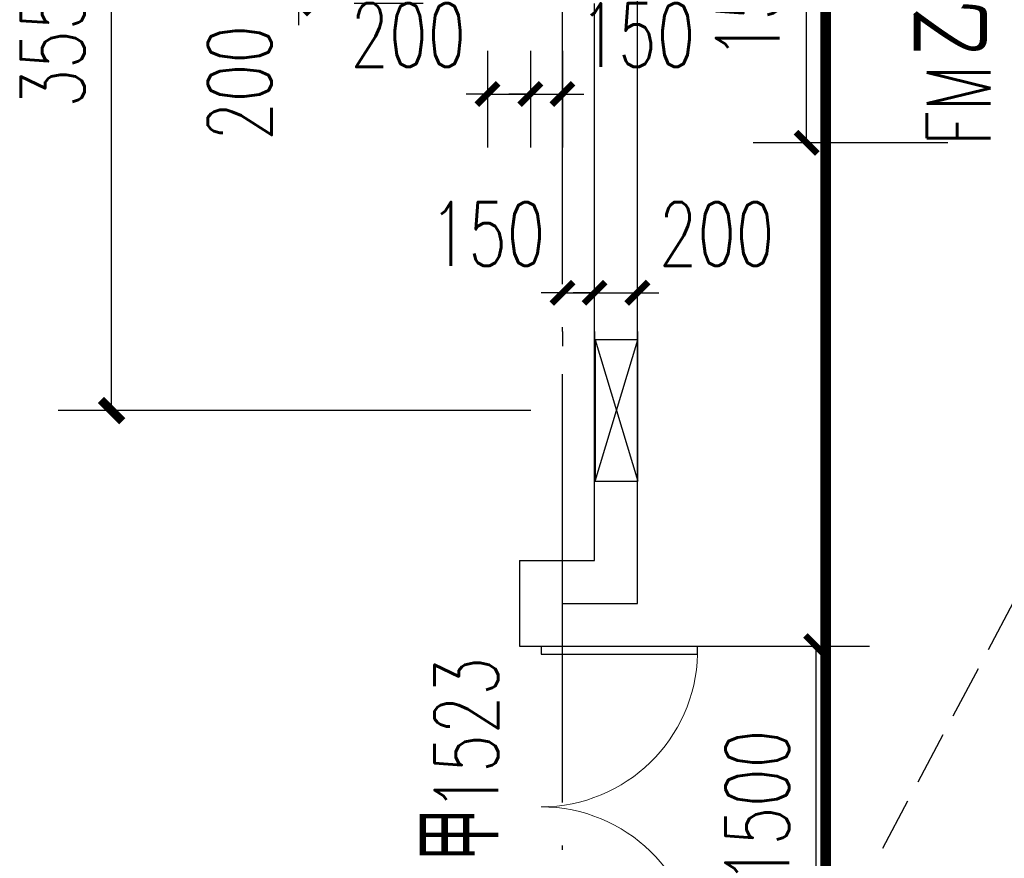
# Model space of a CAD drawing. Extents: x 797781 to 1255204, y 21234 to 1024248.
# Tile 213 of 256: x 977973 to 982572, y 190639 to 194554. Entities that reach past the tile are written whole.
import ezdxf

# ---------------------------------------------------------------- set-up
doc = ezdxf.new("R2010")
doc.units = 0
doc.header["$LTSCALE"] = 1000
doc.header["$MEASUREMENT"] = 0
doc.linetypes.add('230303生产综合楼-平面图_t8$0$__DASH', pattern=[0.35, 0.25, -0.1])
doc.linetypes.add('230303生产综合楼-平面图_t8$0$DOTE', pattern=[2.42, 2, -0.2, 0.02, -0.2])
for name, color, linetype in [('00泄压阀', 2, 'Continuous'), ('230303生产综合楼-平面图_t8$0$DOOR_FIRE', 4, 'Continuous'), ('230303生产综合楼-平面图_t8$0$DOOR_FIRE_TEXT', 7, 'Continuous'), ('230303生产综合楼-平面图_t8$0$DOTE', 1, '230303生产综合楼-平面图_t8$0$DOTE'), ('230303生产综合楼-平面图_t8$0$PUB_DIM', 3, 'Continuous'), ('230303生产综合楼-平面图_t8$0$WALL', 40, 'Continuous'), ('A泄压阀', 2, 'Continuous'), ('PUB_DIM', 3, 'Continuous')]:
    doc.layers.add(name, color=color, linetype=linetype)
doc.styles.add('230303生产综合楼-平面图_T8$0$_TCH_DIM_T3', font='SIMPLEX', dxfattribs={"width": 0.705882, "bigfont": 'GBCBIG'})
doc.styles.add('230303生产综合楼-平面图_t8$0$_TCH_WINDOW', font='SIMPLEX', dxfattribs={"height": 3.5, "bigfont": 'GBCBIG'})
doc.styles.add('_TCH_DIM_T3', font='SIMPLEX', dxfattribs={"width": 0.705882, "bigfont": 'GBCBIG'})
doc.dimstyles.new('230303生产综合楼-平面图_T8$0$_TCH_ARCH&&100', dxfattribs={"dimtxt": 297.5, "dimasz": 100, "dimexe": 250, "dimexo": 300, "dimgap": 126.25, "dimtad": 1, "dimdec": 0, "dimzin": 0, "dimdsep": 46, "dimtxsty": '230303生产综合楼-平面图_T8$0$_TCH_DIM_T3', "dimblk": '230303生产综合楼-平面图_t8$0$_ArchTick', "dimcen": 0.09, "dimclrt": 7, "dimazin": 2, "dimtfac": 1, "dimtdec": 0, "dimtix": 1, "dimtmove": 2, "dimatfit": 3, "dimfxl": 1, "dimtolj": 1, "dimtzin": 0, "dimarcsym": 0})
doc.dimstyles.new('_TCH_ARCH&&100', dxfattribs={"dimtxt": 297.5, "dimasz": 100, "dimexe": 250, "dimexo": 300, "dimgap": 126.25, "dimtad": 1, "dimdec": 0, "dimzin": 0, "dimdsep": 46, "dimtxsty": '_TCH_DIM_T3', "dimblk": 'ARCHTICK', "dimcen": 0.09, "dimclrt": 7, "dimazin": 2, "dimtfac": 1, "dimtdec": 0, "dimtix": 1, "dimtmove": 2, "dimatfit": 3, "dimfxl": 1, "dimtolj": 1, "dimtzin": 0, "dimarcsym": 0})

# ---------------------------------------------------------------- blocks, each defined once
blk = doc.blocks.new('A$C364970EA')
at = {"layer": '00泄压阀', "color": 2}
for p, q in [((-659.5, 0), (0, 200)), ((0, 0), (-659.5, 200))]:
    blk.add_line(p, q, dxfattribs=at)
blk.add_lwpolyline([(-659.5, 0), (0, 0), (0, 200), (-659.5, 200)], close=True, dxfattribs=at)
blk = doc.blocks.new('泄压阀')
at = {"layer": 'A泄压阀', "color": 2, "rotation": 180}
blk.add_blockref('A$C364970EA', (-320, 100), dxfattribs=at)
blk = doc.blocks.new('_ArchTick')
at = {"color": 0, "linetype": 'ByBlock', "const_width": 0.4}
blk.add_lwpolyline([(-0.5, -0.5), (0.5, 0.5)], dxfattribs=at)
blk = doc.blocks.new('*D6562')
at = {"layer": 'Defpoints', "color": 0, "transparency": 16777216}
for p in [(1155607.8, 198170.9), (1157866.3, 198170.9), (1157866.3, 194621.1)]:
    blk.add_point(p, dxfattribs=at)
at = {"layer": 'PUB_DIM', "color": 0, "lineweight": -2, "transparency": 16777216}
for p, q in [((1157566.3, 198170.9), (1155357.8, 198170.9)), ((1155607.8, 194621.1), (1155607.8, 198170.9)), ((1157566.3, 194621.1), (1155357.8, 194621.1))]:
    blk.add_line(p, q, dxfattribs=at)
at = {"layer": 'PUB_DIM', "color": 0, "lineweight": -2, "transparency": 16777216, "xscale": 100, "yscale": 100, "zscale": 100}
for p, rotation in [((1155607.8, 198170.9), 90), ((1155607.8, 194621.1), 270)]:
    blk.add_blockref('_ArchTick', p, dxfattribs=dict(at, rotation=rotation))
at = {"layer": 'PUB_DIM', "color": 7, "transparency": 16777216, "insert": (1155332.8, 196396), "char_height": 297.5, "attachment_point": 5, "rotation": 90, "style": '_TCH_DIM_T3'}
blk.add_mtext('\\A1;3550', dxfattribs=at)
blk = doc.blocks.new('230303生产综合楼-平面图_t8$0$_ArchTick')
at = {"color": 0, "linetype": 'ByBlock', "const_width": 0.3}
blk.add_lwpolyline([(-0.5, -0.5), (0.5, 0.5)], dxfattribs=at)
blk = doc.blocks.new('*D1165')
at = {"layer": '230303生产综合楼-平面图_t8$0$PUB_DIM', "color": 0, "lineweight": -2, "transparency": 16777216}
for p, q in [((979275.4, 194829.2), (979275.4, 194929.2)), ((979858, 194829.2), (979025.4, 194829.2)), ((979275.4, 194629.2), (979275.4, 194829.2)), ((979858, 194629.2), (979025.4, 194629.2)), ((979275.4, 194629.2), (979275.4, 194529.2))]:
    blk.add_line(p, q, dxfattribs=at)
at = {"layer": 'Defpoints', "color": 0, "transparency": 16777216}
for p in [(979275.4, 194829.2), (980158, 194829.2), (980158, 194629.2)]:
    blk.add_point(p, dxfattribs=at)
at = {"layer": '230303生产综合楼-平面图_t8$0$PUB_DIM', "color": 0, "lineweight": -2, "transparency": 16777216, "xscale": 100, "yscale": 100, "zscale": 100}
for p, rotation in [((979275.4, 194829.2), 270), ((979275.4, 194629.2), 90)]:
    blk.add_blockref('230303生产综合楼-平面图_t8$0$_ArchTick', p, dxfattribs=dict(at, rotation=rotation))
at = {"layer": '230303生产综合楼-平面图_t8$0$PUB_DIM', "color": 7, "transparency": 16777216, "insert": (979000.4, 194259.2), "char_height": 297.5, "attachment_point": 5, "rotation": 90, "style": '230303生产综合楼-平面图_T8$0$_TCH_DIM_T3'}
blk.add_mtext('\\A1;200', dxfattribs=at)
blk = doc.blocks.new('*D1167')
at = {"layer": '230303生产综合楼-平面图_t8$0$PUB_DIM', "color": 0, "lineweight": -2, "transparency": 16777216}
for p, q in [((980158, 194408.3), (980158, 193957.2)), ((980358, 194408.3), (980358, 193957.2)), ((980158, 194207.2), (980058, 194207.2)), ((980158, 194207.2), (980358, 194207.2)), ((980358, 194207.2), (980458, 194207.2))]:
    blk.add_line(p, q, dxfattribs=at)
at = {"layer": 'Defpoints', "color": 0, "transparency": 16777216}
for p in [(980158, 194708.3), (980358, 194708.3), (980358, 194207.2)]:
    blk.add_point(p, dxfattribs=at)
at = {"layer": '230303生产综合楼-平面图_t8$0$PUB_DIM', "color": 0, "lineweight": -2, "transparency": 16777216, "xscale": 100, "yscale": 100, "zscale": 100}
blk.add_blockref('230303生产综合楼-平面图_t8$0$_ArchTick', (980158, 194207.2), dxfattribs=at)
at = {"layer": '230303生产综合楼-平面图_t8$0$PUB_DIM', "color": 0, "lineweight": -2, "transparency": 16777216, "xscale": 100, "yscale": 100, "zscale": 100, "rotation": 180}
blk.add_blockref('230303生产综合楼-平面图_t8$0$_ArchTick', (980358, 194207.2), dxfattribs=at)
at = {"layer": '230303生产综合楼-平面图_t8$0$PUB_DIM', "color": 7, "transparency": 16777216, "insert": (979788, 194482.2), "char_height": 297.5, "attachment_point": 5, "style": '230303生产综合楼-平面图_T8$0$_TCH_DIM_T3'}
blk.add_mtext('\\A1;200', dxfattribs=at)
blk = doc.blocks.new('*D1168')
at = {"layer": '230303生产综合楼-平面图_t8$0$PUB_DIM', "color": 0, "lineweight": -2, "transparency": 16777216}
for p, q in [((980358, 194408.3), (980358, 193957.2)), ((980508, 194408.3), (980508, 193957.2)), ((980358, 194207.2), (980258, 194207.2)), ((980358, 194207.2), (980508, 194207.2)), ((980508, 194207.2), (980608, 194207.2))]:
    blk.add_line(p, q, dxfattribs=at)
at = {"layer": 'Defpoints', "color": 0, "transparency": 16777216}
for p in [(980358, 194708.3), (980508, 194708.3), (980508, 194207.2)]:
    blk.add_point(p, dxfattribs=at)
at = {"layer": '230303生产综合楼-平面图_t8$0$PUB_DIM', "color": 0, "lineweight": -2, "transparency": 16777216, "xscale": 100, "yscale": 100, "zscale": 100}
blk.add_blockref('230303生产综合楼-平面图_t8$0$_ArchTick', (980358, 194207.2), dxfattribs=at)
at = {"layer": '230303生产综合楼-平面图_t8$0$PUB_DIM', "color": 0, "lineweight": -2, "transparency": 16777216, "xscale": 100, "yscale": 100, "zscale": 100, "rotation": 180}
blk.add_blockref('230303生产综合楼-平面图_t8$0$_ArchTick', (980508, 194207.2), dxfattribs=at)
at = {"layer": '230303生产综合楼-平面图_t8$0$PUB_DIM', "color": 7, "transparency": 16777216, "insert": (980858, 194482.2), "char_height": 297.5, "attachment_point": 5, "style": '230303生产综合楼-平面图_T8$0$_TCH_DIM_T3'}
blk.add_mtext('\\A1;150', dxfattribs=at)
blk = doc.blocks.new('*D1169')
at = {"layer": '230303生产综合楼-平面图_t8$0$PUB_DIM', "color": 0, "lineweight": -2, "transparency": 16777216}
for p, q in [((980508, 193279.2), (980408, 193279.2)), ((980508, 193279.2), (980658, 193279.2)), ((980658, 193279.2), (980758, 193279.2)), ((980508, 193098.2), (980508, 193029.2)), ((980658, 193098.2), (980658, 193029.2))]:
    blk.add_line(p, q, dxfattribs=at)
at = {"layer": 'Defpoints', "color": 0, "transparency": 16777216}
for p in [(980508, 193398.2), (980658, 193398.2), (980658, 193279.2)]:
    blk.add_point(p, dxfattribs=at)
at = {"layer": '230303生产综合楼-平面图_t8$0$PUB_DIM', "color": 0, "lineweight": -2, "transparency": 16777216, "xscale": 100, "yscale": 100, "zscale": 100}
blk.add_blockref('230303生产综合楼-平面图_t8$0$_ArchTick', (980508, 193279.2), dxfattribs=at)
at = {"layer": '230303生产综合楼-平面图_t8$0$PUB_DIM', "color": 0, "lineweight": -2, "transparency": 16777216, "xscale": 100, "yscale": 100, "zscale": 100, "rotation": 180}
blk.add_blockref('230303生产综合楼-平面图_t8$0$_ArchTick', (980658, 193279.2), dxfattribs=at)
at = {"layer": '230303生产综合楼-平面图_t8$0$PUB_DIM', "color": 7, "transparency": 16777216, "insert": (980158, 193554.2), "char_height": 297.5, "attachment_point": 5, "style": '230303生产综合楼-平面图_T8$0$_TCH_DIM_T3'}
blk.add_mtext('\\A1;150', dxfattribs=at)
blk = doc.blocks.new('*D1170')
at = {"layer": '230303生产综合楼-平面图_t8$0$PUB_DIM', "color": 0, "lineweight": -2, "transparency": 16777216}
for p, q in [((980658, 193279.2), (980558, 193279.2)), ((980658, 193279.2), (980858, 193279.2)), ((980858, 193279.2), (980958, 193279.2)), ((980658, 193098.2), (980658, 193029.2)), ((980858, 193098.2), (980858, 193029.2))]:
    blk.add_line(p, q, dxfattribs=at)
at = {"layer": 'Defpoints', "color": 0, "transparency": 16777216}
for p in [(980658, 193398.2), (980858, 193398.2), (980858, 193279.2)]:
    blk.add_point(p, dxfattribs=at)
at = {"layer": '230303生产综合楼-平面图_t8$0$PUB_DIM', "color": 0, "lineweight": -2, "transparency": 16777216, "xscale": 100, "yscale": 100, "zscale": 100}
blk.add_blockref('230303生产综合楼-平面图_t8$0$_ArchTick', (980658, 193279.2), dxfattribs=at)
at = {"layer": '230303生产综合楼-平面图_t8$0$PUB_DIM', "color": 0, "lineweight": -2, "transparency": 16777216, "xscale": 100, "yscale": 100, "zscale": 100, "rotation": 180}
blk.add_blockref('230303生产综合楼-平面图_t8$0$_ArchTick', (980858, 193279.2), dxfattribs=at)
at = {"layer": '230303生产综合楼-平面图_t8$0$PUB_DIM', "color": 7, "transparency": 16777216, "insert": (981228, 193554.2), "char_height": 297.5, "attachment_point": 5, "style": '230303生产综合楼-平面图_T8$0$_TCH_DIM_T3'}
blk.add_mtext('\\A1;200', dxfattribs=at)
blk = doc.blocks.new('*D1186')
at = {"layer": '230303生产综合楼-平面图_t8$0$PUB_DIM', "color": 0, "lineweight": -2, "transparency": 16777216}
for p, q in [((980902.7, 191629.2), (981942.6, 191629.2)), ((981692.6, 190129.2), (981692.6, 191629.2)), ((980902.7, 190129.2), (981942.6, 190129.2))]:
    blk.add_line(p, q, dxfattribs=at)
at = {"layer": 'Defpoints', "color": 0, "transparency": 16777216}
for p in [(980602.7, 191629.2), (981692.6, 191629.2), (980602.7, 190129.2)]:
    blk.add_point(p, dxfattribs=at)
at = {"layer": '230303生产综合楼-平面图_t8$0$PUB_DIM', "color": 0, "lineweight": -2, "transparency": 16777216, "xscale": 100, "yscale": 100, "zscale": 100}
for p, rotation in [((981692.6, 191629.2), 90), ((981692.6, 190129.2), 270)]:
    blk.add_blockref('230303生产综合楼-平面图_t8$0$_ArchTick', p, dxfattribs=dict(at, rotation=rotation))
at = {"layer": '230303生产综合楼-平面图_t8$0$PUB_DIM', "color": 7, "transparency": 16777216, "insert": (981417.6, 190879.2), "char_height": 297.5, "attachment_point": 5, "rotation": 90, "style": '230303生产综合楼-平面图_T8$0$_TCH_DIM_T3'}
blk.add_mtext('\\A1;1500', dxfattribs=at)
blk = doc.blocks.new('*D1192')
at = {"layer": '230303生产综合楼-平面图_t8$0$PUB_DIM', "color": 0, "lineweight": -2, "transparency": 16777216}
for p, q in [((982308, 195479.2), (981398.5, 195479.2)), ((981648.5, 193979.2), (981648.5, 195479.2)), ((982308, 193979.2), (981398.5, 193979.2))]:
    blk.add_line(p, q, dxfattribs=at)
at = {"layer": 'Defpoints', "color": 0, "transparency": 16777216}
for p in [(981648.5, 195479.2), (982608, 195479.2), (982608, 193979.2)]:
    blk.add_point(p, dxfattribs=at)
at = {"layer": '230303生产综合楼-平面图_t8$0$PUB_DIM', "color": 0, "lineweight": -2, "transparency": 16777216, "xscale": 100, "yscale": 100, "zscale": 100}
for p, rotation in [((981648.5, 195479.2), 90), ((981648.5, 193979.2), 270)]:
    blk.add_blockref('230303生产综合楼-平面图_t8$0$_ArchTick', p, dxfattribs=dict(at, rotation=rotation))
at = {"layer": '230303生产综合楼-平面图_t8$0$PUB_DIM', "color": 7, "transparency": 16777216, "insert": (981373.5, 194729.2), "char_height": 297.5, "attachment_point": 5, "rotation": 90, "style": '230303生产综合楼-平面图_T8$0$_TCH_DIM_T3'}
blk.add_mtext('\\A1;1500', dxfattribs=at)
blk = doc.blocks.new('230303生产综合楼-平面图_t8$0$$DorLib2D$00000002')
for p, q in [((-0.5, 0), (-0.5, 0.4875)), ((-0.475, 0.4875), (-0.5, 0.4875)), ((-0.475, 0), (-0.475, 0.4875)), ((0.475, 0), (0.475, 0.4875)), ((0.475, 0.4875), (0.5, 0.4875)), ((0.5, 0), (0.5, 0.4875)), ((-0.5, 0), (-0.475, 0)), ((0.5, 0), (0.475, 0))]:
    blk.add_line(p, q)
at = {"lineweight": 13}
for centre, start, end in [((-0.4875, 0), 0, 88.5307), ((0.4875, 0), 91.4693, 180)]:
    blk.add_arc(centre, 0.4875, start, end, dxfattribs=at)
blk = doc.blocks.new('1FXYF')
at = {"layer": 'A泄压阀', "rotation": 90}
blk.add_blockref('泄压阀', (1157966.3, 194611.3), dxfattribs=at)
at = {"layer": 'PUB_DIM'}
dim = blk.add_aligned_dim(p1=(1157866.3, 194621.1), p2=(1157866.3, 198170.9), distance=2258.5, dimstyle='_TCH_ARCH&&100', dxfattribs=at)
dim.commit()
dim.dimension.update_dxf_attribs({"geometry": '*D6562', "text_midpoint": (1155332.8, 196396)})

msp = doc.modelspace()

# ---------------------------------------------------------------- linework, layer by layer
at = {"linetype": '230303生产综合楼-平面图_t8$0$__DASH'}
msp.add_lwpolyline([(992651.3, 210676), (980508, 187879.2)], dxfattribs=at)
at = {"color": 6, "const_width": 50}
msp.add_lwpolyline([(990236.8, 188022.8, -0.414214), (989236.8, 187022.8), (982736.8, 187022.8, -0.414214), (981736.8, 188022.8), (981736.8, 196022.8, -0.414214), (982736.8, 197022.8), (989236.8, 197022.8, -0.414214), (990236.8, 196022.8)], format="xyb", close=True, dxfattribs=at)
at = {"layer": '230303生产综合楼-平面图_t8$0$DOTE'}
msp.add_line((980508, 176379.2), (980508, 207979.2), dxfattribs=at)
at = {"layer": '230303生产综合楼-平面图_t8$0$WALL'}
for p, q in [((980858, 191829.2), (980858, 194729.2)), ((980658, 192029.2), (980658, 194629.2)), ((980308, 192029.2), (980658, 192029.2)), ((980308, 192029.2), (980308, 191629.2)), ((980508, 191829.2), (980858, 191829.2)), ((980508, 191629.2), (980508, 191829.2)), ((980308, 191629.2), (980508, 191629.2))]:
    msp.add_line(p, q, dxfattribs=at)

# ---------------------------------------------------------------- block references
msp.add_blockref('1FXYF', (-177205.8, -1891.7))
at = {"layer": '230303生产综合楼-平面图_t8$0$DOOR_FIRE', "xscale": -1500, "yscale": -1500, "zscale": 200, "rotation": 90.00000000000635}
msp.add_blockref('230303生产综合楼-平面图_t8$0$$DorLib2D$00000002', (980408, 190879.2), dxfattribs=at)

# ---------------------------------------------------------------- texts
at = {"layer": '230303生产综合楼-平面图_t8$0$DOOR_FIRE_TEXT', "style": '230303生产综合楼-平面图_t8$0$_TCH_WINDOW'}
for s, p in [('乙', (982508, 194385)), ('甲', (980208, 190620))]:
    msp.add_text(s, height=357.4, rotation=90, dxfattribs=at).set_placement(p)
at = {"layer": '230303生产综合楼-平面图_t8$0$DOOR_FIRE_TEXT', "style": '230303生产综合楼-平面图_t8$0$_TCH_WINDOW', "width": 0.705882}
for s, p in [('FM', (982508, 193965)), ('1523', (980208, 190858.3))]:
    msp.add_text(s, height=297.5, rotation=90, dxfattribs=at).set_placement(p)

# ---------------------------------------------------------------- dimensions: what is measured, and where the dimension line sits
at = {"layer": '230303生产综合楼-平面图_t8$0$PUB_DIM'}
for p1, p2, distance, picture, middle in [((982608, 193979.2), (982608, 195479.2), 959.5, '*D1192', (981373.5, 194729.2)), ((980602.7, 190129.2), (980602.7, 191629.2), -1089.9, '*D1186', (981417.6, 190879.2))]:
    dim = msp.add_aligned_dim(p1=p1, p2=p2, distance=distance, dimstyle='230303生产综合楼-平面图_T8$0$_TCH_ARCH&&100', dxfattribs=at)
    dim.commit()
    dim.dimension.update_dxf_attribs({"geometry": picture, "text_midpoint": middle})
for base, p1, p2, angle, picture, middle in [((979275.4, 194829.2), (980158, 194629.2), (980158, 194829.2), 90, '*D1165', (979000.4, 194259.2)), ((980358, 194207.2), (980158, 194708.3), (980358, 194708.3), 0, '*D1167', (979788, 194482.2)), ((980508, 194207.2), (980358, 194708.3), (980508, 194708.3), 0, '*D1168', (980858, 194482.2)), ((980658, 193279.2), (980508, 193398.2), (980658, 193398.2), 0, '*D1169', (980158, 193554.2)), ((980858, 193279.2), (980658, 193398.2), (980858, 193398.2), 0, '*D1170', (981228, 193554.2))]:
    dim = msp.add_linear_dim(base=base, p1=p1, p2=p2, angle=angle, dimstyle='230303生产综合楼-平面图_T8$0$_TCH_ARCH&&100', dxfattribs=at)
    dim.commit()
    dim.dimension.update_dxf_attribs({"geometry": picture, "text_midpoint": middle, "dimtype": 161})

doc.saveas('drawing.dxf')
